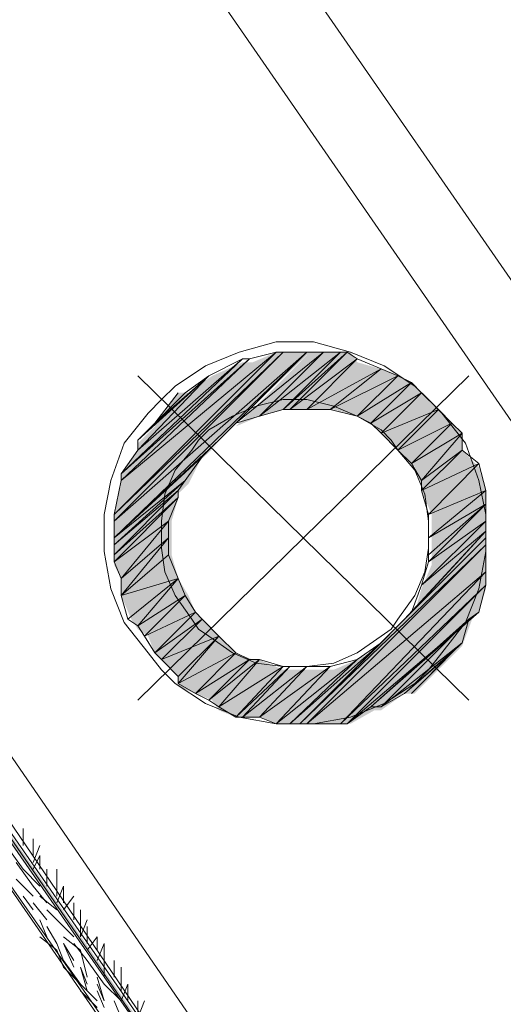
# Model space of a CAD drawing. Header units: millimetres. Extents: x 140304 to 319987, y -10756 to 142544.
# Tile 79 of 203: x 164724 to 164936, y 76298 to 76730. Entities that reach past the tile are written whole.
import ezdxf

# ---------------------------------------------------------------- set-up
doc = ezdxf.new("R2010")
doc.units = ezdxf.units.MM
doc.header["$LTSCALE"] = 10
doc.linetypes.add('ACAD_ISO02W100', pattern=[15, 12, -3])
doc.layers.get('0').update_dxf_attribs({"linetype": 'CONTINUOUS'})
doc.layers.add('ele_15', color=34, linetype='CONTINUOUS', lineweight=15)
doc.layers.add('ELECT', color=30, linetype='ACAD_ISO02W100', lineweight=30)
doc.layers.add('H', color=7, linetype='CONTINUOUS', lineweight=53, true_color=0x0000d1)
doc.styles.add('ARIAL', font='arial.ttf')

# ---------------------------------------------------------------- blocks, each defined once
blk = doc.blocks.new('Base lucknow')
at = {"layer": 'H', "linetype": 'Continuous'}
for points in [[(164843.62, 96088.37), (164554.47, 96500.7), (164558.92, 96500.7), (164843.62, 96088.37)], [(164765.01, 96408.72), (164768.03, 96422.09), (164825.88, 96475.48), (164836.22, 96479.94), (164765.01, 96408.72)], [(164765.01, 96408.72), (164836.22, 96479.94), (164839.16, 96479.94), (164765.01, 96405.78), (164765.01, 96408.72)], [(164765.01, 96405.78), (164839.16, 96479.94), (164851.02, 96479.94), (164765.01, 96398.38), (164765.01, 96405.78)], [(164818.4, 96447.31), (164851.02, 96479.94), (164856.99, 96479.94), (164828.82, 96451.77), (164818.4, 96447.31)], [(164828.82, 96451.77), (164856.99, 96479.94), (164864.39, 96479.94), (164839.16, 96454.71), (164828.82, 96451.77)], [(164839.16, 96454.71), (164864.39, 96479.94), (164868.85, 96479.94), (164843.62, 96454.71), (164839.16, 96454.71)], [(164843.62, 96454.71), (164868.85, 96479.94), (164871.79, 96475.48), (164851.02, 96454.71), (164843.62, 96454.71)], [(164768.03, 96426.55), (164775.43, 96436.89), (164808.05, 96469.51), (164821.42, 96475.48), (164768.03, 96426.55)], [(164768.03, 96426.55), (164821.42, 96475.48), (164825.88, 96475.48), (164768.03, 96422.09), (164768.03, 96426.55)], [(164851.02, 96454.71), (164871.79, 96475.48), (164882.21, 96472.54), (164861.45, 96454.71), (164851.02, 96454.71)], [(164861.45, 96454.71), (164882.21, 96472.54), (164889.61, 96469.51), (164871.79, 96451.77), (164861.45, 96454.71)], [(164775.43, 96436.89), (164775.43, 96439.91), (164797.63, 96462.11), (164808.05, 96469.51), (164775.43, 96436.89)], [(164871.79, 96451.77), (164889.61, 96469.51), (164897.01, 96465.05), (164879.27, 96447.31), (164871.79, 96451.77)], [(164879.27, 96447.31), (164897.01, 96465.05), (164899.95, 96462.11), (164882.21, 96444.37), (164879.27, 96447.31)], [(164782.83, 96447.31), (164793.17, 96462.11), (164797.63, 96462.11), (164782.83, 96447.31)], [(164882.21, 96444.37), (164899.95, 96462.11), (164907.44, 96454.71), (164889.61, 96436.89), (164882.21, 96444.37)], [(164889.61, 96436.89), (164907.44, 96454.71), (164914.84, 96447.31), (164897.01, 96429.49), (164889.61, 96436.89)], [(164897.01, 96429.49), (164914.84, 96447.31), (164917.78, 96444.37), (164899.95, 96422.09), (164897.01, 96429.49)], [(164899.95, 96422.09), (164917.78, 96444.37), (164917.78, 96436.89), (164899.95, 96419.15), (164899.95, 96422.09)], [(164765.01, 96398.38), (164811, 96439.91), (164803.6, 96433.94), (164765.01, 96398.38)], [(164765.01, 96398.38), (164803.6, 96433.94), (164797.63, 96422.09), (164765.01, 96393.92), (164765.01, 96398.38)], [(164899.95, 96419.15), (164917.78, 96436.89), (164925.18, 96429.49), (164904.41, 96408.72), (164899.95, 96419.15)], [(164904.41, 96408.72), (164925.18, 96429.49), (164928.21, 96419.15), (164904.41, 96398.38), (164904.41, 96408.72)], [(164765.01, 96393.92), (164797.63, 96422.09), (164765.01, 96390.98), (164765.01, 96393.92)], [(164765.01, 96390.98), (164793.17, 96419.15), (164793.17, 96416.12), (164765.01, 96386.52), (164765.01, 96390.98)], [(164765.01, 96386.52), (164793.17, 96416.12), (164790.23, 96405.78), (164768.03, 96380.55), (164765.01, 96386.52)], [(164904.41, 96398.38), (164928.21, 96419.15), (164928.21, 96411.66), (164904.41, 96386.52), (164904.41, 96398.38)], [(164904.41, 96386.52), (164928.21, 96411.66), (164928.21, 96405.78), (164899.95, 96376.1), (164904.41, 96386.52)], [(164768.03, 96380.55), (164790.23, 96405.78), (164790.23, 96398.38), (164768.03, 96373.15), (164768.03, 96380.55)], [(164899.95, 96376.1), (164928.21, 96405.78), (164928.21, 96401.32), (164897.01, 96365.75), (164892.56, 96362.73), (164897.01, 96365.75), (164899.95, 96376.1)], [(164892.56, 96362.73), (164928.21, 96401.32), (164928.21, 96398.38), (164892.56, 96362.73)], [(164768.03, 96373.15), (164790.23, 96398.38), (164790.23, 96390.98), (164768.03, 96373.15)], [(164846.56, 96316.82), (164928.21, 96398.38), (164928.21, 96393.92), (164851.02, 96316.82), (164846.56, 96316.82)], [(164768.03, 96373.15), (164790.23, 96390.98), (164793.17, 96380.55), (164775.43, 96358.27), (164772.49, 96362.73), (164768.03, 96373.15)], [(164851.02, 96316.82), (164928.21, 96393.92), (164928.21, 96383.5), (164864.39, 96316.82), (164851.02, 96316.82)], [(164864.39, 96316.82), (164928.21, 96383.5), (164928.21, 96376.1), (164868.85, 96316.82), (164864.39, 96316.82)], [(164775.43, 96358.27), (164793.17, 96380.55), (164797.63, 96373.15), (164779.89, 96355.33), (164775.43, 96358.27)], [(164779.89, 96355.33), (164797.63, 96373.15), (164800.66, 96365.75), (164782.83, 96347.93), (164779.89, 96355.33)], [(164868.85, 96316.82), (164928.21, 96376.1), (164925.18, 96365.75), (164879.27, 96322.71), (164868.85, 96316.82)], [(164782.83, 96347.93), (164800.66, 96365.75), (164803.6, 96362.73), (164785.77, 96344.99), (164782.83, 96347.93)], [(164879.27, 96322.71), (164925.18, 96365.75), (164882.21, 96322.71), (164879.27, 96322.71)], [(164785.77, 96344.99), (164803.6, 96362.73), (164811, 96355.33), (164793.17, 96333.13), (164793.17, 96337.59), (164785.77, 96344.99)], [(164882.21, 96322.71), (164922.24, 96362.73), (164917.78, 96350.87), (164892.56, 96330.1), (164882.21, 96322.71)], [(164793.17, 96333.13), (164811, 96355.33), (164818.4, 96347.93), (164800.66, 96330.1), (164793.17, 96333.13)], [(164800.66, 96330.1), (164818.4, 96347.93), (164825.88, 96344.99), (164808.05, 96327.16), (164800.66, 96330.1)], [(164843.62, 96316.82), (164871.79, 96344.99), (164882.21, 96350.87), (164846.56, 96316.82), (164843.62, 96316.82)], [(164892.56, 96330.1), (164917.78, 96350.87), (164914.84, 96347.93), (164892.56, 96330.1)], [(164892.56, 96330.1), (164914.84, 96347.93), (164897.01, 96330.1), (164892.56, 96330.1)], [(164808.05, 96327.16), (164825.88, 96344.99), (164828.82, 96344.99), (164811, 96322.71), (164808.05, 96327.16)], [(164811, 96322.71), (164828.82, 96344.99), (164839.16, 96340.53), (164818.4, 96319.76), (164811, 96322.71)], [(164836.22, 96316.82), (164861.45, 96340.53), (164871.79, 96344.99), (164843.62, 96316.82), (164836.22, 96316.82)], [(164818.4, 96319.76), (164839.16, 96340.53), (164843.62, 96340.53), (164821.42, 96319.76), (164818.4, 96319.76)], [(164821.42, 96319.76), (164843.62, 96340.53), (164851.02, 96340.53), (164828.82, 96319.76), (164821.42, 96319.76)], [(164828.82, 96319.76), (164851.02, 96340.53), (164861.45, 96340.53), (164836.22, 96316.82), (164828.82, 96319.76)]]:
    blk.add_hatch(color=256, dxfattribs=at).paths.add_polyline_path(points)
for points in [[(165220.3, 96106.2), (164704.21, 96850.73)], [(164696.82, 96800.28), (165169.94, 96116.54)], [(164854.05, 96052.81), (164526.22, 96522.9)], [(164575.24, 96512.56), (164856.99, 96103.25)], [(164839.16, 96070.63), (164539.58, 96505.16)], [(164561.87, 96505.16), (164842.19, 96092.83)], [(164842.19, 96092.83), (164561.87, 96505.16)], [(164842.19, 96088.37), (164554.47, 96502.13)], [(164554.47, 96502.13), (164842.19, 96088.37)], [(164554.47, 96502.13), (164842.19, 96088.37)], [(164842.19, 96088.37), (164554.47, 96502.13)], [(164842.19, 96088.37), (164554.47, 96502.13)], [(164842.19, 96088.37), (164557.41, 96502.13)], [(164557.41, 96502.13), (164842.19, 96092.83)], [(164836.22, 96484.39), (164819.91, 96479.94)], [(164852.53, 96484.39), (164836.22, 96484.39)], [(164868.85, 96479.94), (164852.53, 96484.39)], [(164836.22, 96479.94), (164765.01, 96408.72)], [(164836.22, 96479.94), (164765.01, 96408.72)], [(164765.01, 96408.72), (164839.16, 96479.94)], [(164765.01, 96408.72), (164839.16, 96479.94)], [(164839.16, 96479.94), (164765.01, 96405.78)], [(164839.16, 96479.94), (164765.01, 96405.78)], [(164765.01, 96405.78), (164849.59, 96479.94)], [(164765.01, 96405.78), (164849.59, 96479.94)], [(164849.59, 96479.94), (164765.01, 96398.38)], [(164768.03, 96423.6), (164836.22, 96479.94)], [(164768.03, 96423.6), (164836.22, 96479.94)], [(164821.42, 96476.99), (164768.03, 96426.55)], [(164821.42, 96476.99), (164768.03, 96426.55)], [(164768.03, 96426.55), (164824.37, 96476.99)], [(164768.03, 96426.55), (164824.37, 96476.99)], [(164824.37, 96476.99), (164768.03, 96423.6)], [(164824.37, 96476.99), (164768.03, 96423.6)], [(164775.43, 96436.89), (164821.42, 96476.99)], [(164775.43, 96436.89), (164821.42, 96476.99)], [(164819.91, 96479.94), (164805.11, 96473.97)], [(164821.42, 96476.99), (164806.54, 96469.51)], [(164849.59, 96479.94), (164811, 96441.34)], [(164811, 96441.34), (164849.59, 96479.94)], [(164811, 96441.34), (164849.59, 96479.94)], [(164849.59, 96479.94), (164818.4, 96448.74)], [(164849.59, 96479.94), (164818.4, 96448.74)], [(164818.4, 96448.74), (164849.59, 96479.94)], [(164818.4, 96448.74), (164849.59, 96479.94)], [(164849.59, 96479.94), (164818.4, 96448.74)], [(164849.59, 96479.94), (164818.4, 96448.74)], [(164818.4, 96448.74), (164856.99, 96479.94)], [(164818.4, 96448.74), (164856.99, 96479.94)], [(164824.37, 96476.99), (164821.42, 96476.99)], [(164836.22, 96479.94), (164824.37, 96476.99)], [(164856.99, 96479.94), (164828.82, 96451.77)], [(164856.99, 96479.94), (164828.82, 96451.77)], [(164828.82, 96451.77), (164864.39, 96479.94)], [(164828.82, 96451.77), (164864.39, 96479.94)], [(164839.16, 96479.94), (164836.22, 96479.94)], [(164849.59, 96479.94), (164839.16, 96479.94)], [(164864.39, 96479.94), (164839.16, 96454.71)], [(164864.39, 96479.94), (164839.16, 96454.71)], [(164839.16, 96454.71), (164867.33, 96479.94)], [(164839.16, 96454.71), (164867.33, 96479.94)], [(164867.33, 96479.94), (164842.19, 96454.71)], [(164867.33, 96479.94), (164842.19, 96454.71)], [(164842.19, 96454.71), (164871.79, 96476.99)], [(164842.19, 96454.71), (164871.79, 96476.99)], [(164849.59, 96479.94), (164849.59, 96479.94)], [(164849.59, 96479.94), (164849.59, 96479.94)], [(164849.59, 96479.94), (164849.59, 96479.94)], [(164856.99, 96479.94), (164849.59, 96479.94)], [(164871.79, 96476.99), (164849.59, 96454.71)], [(164871.79, 96476.99), (164849.59, 96454.71)], [(164864.39, 96479.94), (164856.99, 96479.94)], [(164867.33, 96479.94), (164864.39, 96479.94)], [(164871.79, 96476.99), (164867.33, 96479.94)], [(164883.64, 96473.97), (164868.85, 96479.94)], [(164882.21, 96472.54), (164871.79, 96476.99)], [(164805.11, 96473.97), (164791.74, 96465.05)], [(164849.59, 96454.71), (164882.21, 96472.54)], [(164849.59, 96454.71), (164882.21, 96472.54)], [(164882.21, 96472.54), (164859.93, 96454.71)], [(164882.21, 96472.54), (164859.93, 96454.71)], [(164859.93, 96454.71), (164882.21, 96472.54)], [(164859.93, 96454.71), (164882.21, 96472.54)], [(164882.21, 96472.54), (164859.93, 96454.71)], [(164882.21, 96472.54), (164859.93, 96454.71)], [(164882.21, 96472.54), (164882.21, 96472.54)], [(164882.21, 96472.54), (164882.21, 96472.54)], [(164889.61, 96469.51), (164882.21, 96472.54)], [(164897.01, 96465.05), (164883.64, 96473.97)], [(164806.54, 96469.51), (164775.43, 96441.34)], [(164806.54, 96469.51), (164775.43, 96441.34)], [(164775.43, 96436.89), (164806.54, 96469.51)], [(164775.43, 96441.34), (164806.54, 96469.51)], [(164806.54, 96469.51), (164775.43, 96441.34)], [(164806.54, 96469.51), (164775.43, 96436.89)], [(164920.72, 96469.51), (164775.43, 96327.16)], [(164775.43, 96469.51), (164920.72, 96327.16)], [(164782.83, 96448.74), (164806.54, 96469.51)], [(164782.83, 96448.74), (164806.54, 96469.51)], [(164806.54, 96469.51), (164796.2, 96462.11)], [(164806.54, 96469.51), (164806.54, 96469.51)], [(164859.93, 96454.71), (164889.61, 96469.51)], [(164859.93, 96454.71), (164889.61, 96469.51)], [(164889.61, 96469.51), (164871.79, 96451.77)], [(164889.61, 96469.51), (164871.79, 96451.77)], [(164895.58, 96466.57), (164889.61, 96469.51)], [(164791.74, 96465.05), (164785.77, 96459.17)], [(164871.79, 96451.77), (164895.58, 96466.57)], [(164871.79, 96451.77), (164895.58, 96466.57)], [(164895.58, 96466.57), (164877.76, 96448.74)], [(164895.58, 96466.57), (164877.76, 96448.74)], [(164899.95, 96462.11), (164895.58, 96466.57)], [(164902.98, 96459.17), (164897.01, 96465.05)], [(164785.77, 96459.17), (164779.89, 96453.2)], [(164793.17, 96462.11), (164782.83, 96448.74)], [(164782.83, 96448.74), (164793.17, 96462.11)], [(164796.2, 96462.11), (164782.83, 96448.74)], [(164839.16, 96459.17), (164827.31, 96456.23)], [(164849.59, 96459.17), (164839.16, 96459.17)], [(164861.45, 96456.23), (164849.59, 96459.17)], [(164877.76, 96448.74), (164899.95, 96462.11)], [(164877.76, 96448.74), (164899.95, 96462.11)], [(164899.95, 96462.11), (164882.21, 96444.37)], [(164899.95, 96462.11), (164882.21, 96444.37)], [(164907.44, 96454.71), (164899.95, 96462.11)], [(164908.87, 96453.2), (164902.98, 96459.17)], [(164827.31, 96456.23), (164816.97, 96451.77)], [(164871.79, 96451.77), (164861.45, 96456.23)], [(164779.89, 96453.2), (164769.46, 96439.91)], [(164816.97, 96451.77), (164806.54, 96445.8)], [(164828.82, 96451.77), (164818.4, 96448.74)], [(164839.16, 96454.71), (164828.82, 96451.77)], [(164842.19, 96454.71), (164839.16, 96454.71)], [(164849.59, 96454.71), (164842.19, 96454.71)], [(164859.93, 96454.71), (164849.59, 96454.71)], [(164871.79, 96451.77), (164859.93, 96454.71)], [(164877.76, 96448.74), (164871.79, 96451.77)], [(164882.21, 96445.8), (164871.79, 96451.77)], [(164882.21, 96444.37), (164907.44, 96454.71)], [(164882.21, 96444.37), (164907.44, 96454.71)], [(164907.44, 96454.71), (164889.61, 96436.89)], [(164907.44, 96454.71), (164889.61, 96436.89)], [(164889.61, 96436.89), (164907.44, 96454.71)], [(164889.61, 96436.89), (164907.44, 96454.71)], [(164907.44, 96454.71), (164889.61, 96436.89)], [(164907.44, 96454.71), (164889.61, 96436.89)], [(164907.44, 96454.71), (164907.44, 96454.71)], [(164907.44, 96454.71), (164907.44, 96454.71)], [(164913.32, 96448.74), (164907.44, 96454.71)], [(164919.29, 96439.91), (164908.87, 96453.2)], [(164775.43, 96441.34), (164782.83, 96448.74)], [(164818.4, 96448.74), (164811, 96441.34)], [(164882.21, 96444.37), (164877.76, 96448.74)], [(164889.61, 96436.89), (164913.32, 96448.74)], [(164889.61, 96436.89), (164913.32, 96448.74)], [(164913.32, 96448.74), (164895.58, 96431)], [(164913.32, 96448.74), (164895.58, 96431)], [(164917.78, 96444.37), (164913.32, 96448.74)], [(164806.54, 96445.8), (164802.08, 96441.34)], [(164886.67, 96441.34), (164882.21, 96445.8)], [(164889.61, 96436.89), (164882.21, 96444.37)], [(164895.58, 96431), (164917.78, 96444.37)], [(164895.58, 96431), (164917.78, 96444.37)], [(164917.78, 96444.37), (164899.95, 96423.6)], [(164917.78, 96444.37), (164899.95, 96423.6)], [(164917.78, 96436.89), (164917.78, 96444.37)], [(164769.46, 96439.91), (164763.58, 96423.6)], [(164765.01, 96398.38), (164811, 96441.34)], [(164775.43, 96441.34), (164775.43, 96436.89)], [(164802.08, 96441.34), (164799.14, 96436.89)], [(164811, 96441.34), (164803.6, 96433.94)], [(164889.61, 96436.89), (164886.67, 96441.34)], [(164925.18, 96423.6), (164919.29, 96439.91)], [(164803.6, 96433.94), (164765.01, 96398.38)], [(164765.01, 96398.38), (164803.6, 96433.94)], [(164803.6, 96433.94), (164765.01, 96398.38)], [(164803.6, 96433.94), (164765.01, 96398.38)], [(164768.03, 96426.55), (164775.43, 96436.89)], [(164799.14, 96436.89), (164791.74, 96428.06)], [(164796.2, 96423.6), (164803.6, 96433.94)], [(164895.58, 96431), (164889.61, 96436.89)], [(164897.01, 96428.06), (164889.61, 96436.89)], [(164899.95, 96423.6), (164917.78, 96436.89)], [(164899.95, 96423.6), (164917.78, 96436.89)], [(164917.78, 96436.89), (164899.95, 96419.15)], [(164917.78, 96436.89), (164899.95, 96419.15)], [(164925.18, 96431), (164917.78, 96436.89)], [(164899.95, 96423.6), (164895.58, 96431)], [(164899.95, 96419.15), (164925.18, 96431)], [(164899.95, 96419.15), (164925.18, 96431)], [(164925.18, 96431), (164902.98, 96408.72)], [(164925.18, 96431), (164902.98, 96408.72)], [(164902.98, 96408.72), (164925.18, 96431)], [(164902.98, 96408.72), (164925.18, 96431)], [(164925.18, 96431), (164902.98, 96408.72)], [(164925.18, 96431), (164902.98, 96408.72)], [(164925.18, 96431), (164925.18, 96431)], [(164925.18, 96431), (164925.18, 96431)], [(164928.21, 96419.15), (164925.18, 96431)], [(164768.03, 96423.6), (164768.03, 96426.55)], [(164791.74, 96428.06), (164787.29, 96417.63)], [(164901.47, 96417.63), (164897.01, 96428.06)], [(164763.58, 96423.6), (164760.55, 96408.72)], [(164765.01, 96408.72), (164768.03, 96423.6)], [(164765.01, 96398.38), (164796.2, 96423.6)], [(164765.01, 96398.38), (164796.2, 96423.6)], [(164796.2, 96423.6), (164765.01, 96395.35)], [(164796.2, 96423.6), (164765.01, 96395.35)], [(164793.17, 96419.15), (164796.2, 96423.6)], [(164899.95, 96419.15), (164899.95, 96423.6)], [(164928.21, 96408.72), (164925.18, 96423.6)], [(164765.01, 96395.35), (164793.17, 96419.15)], [(164765.01, 96395.35), (164793.17, 96419.15)], [(164793.17, 96419.15), (164765.01, 96390.98)], [(164793.17, 96419.15), (164765.01, 96390.98)], [(164765.01, 96390.98), (164793.17, 96416.12)], [(164765.01, 96390.98), (164793.17, 96416.12)], [(164793.17, 96416.12), (164765.01, 96387.95)], [(164793.17, 96416.12), (164765.01, 96387.95)], [(164787.29, 96417.63), (164785.77, 96405.78)], [(164788.8, 96405.78), (164793.17, 96416.12)], [(164793.17, 96416.12), (164793.17, 96419.15)], [(164902.98, 96408.72), (164899.95, 96419.15)], [(164902.98, 96405.78), (164901.47, 96417.63)], [(164902.98, 96408.72), (164928.21, 96419.15)], [(164902.98, 96408.72), (164928.21, 96419.15)], [(164928.21, 96419.15), (164902.98, 96398.38)], [(164928.21, 96419.15), (164902.98, 96398.38)], [(164928.21, 96413.18), (164928.21, 96419.15)], [(164902.98, 96398.38), (164928.21, 96413.18)], [(164902.98, 96398.38), (164928.21, 96413.18)], [(164928.21, 96413.18), (164902.98, 96390.98)], [(164928.21, 96413.18), (164902.98, 96390.98)], [(164902.98, 96387.95), (164928.21, 96413.18)], [(164902.98, 96390.98), (164928.21, 96413.18)], [(164928.21, 96413.18), (164902.98, 96390.98)], [(164928.21, 96413.18), (164902.98, 96387.95)], [(164928.21, 96413.18), (164928.21, 96413.18)], [(164928.21, 96405.78), (164928.21, 96413.18)], [(164760.55, 96408.72), (164760.55, 96392.41)], [(164765.01, 96405.78), (164765.01, 96408.72)], [(164902.98, 96398.38), (164902.98, 96408.72)], [(164928.21, 96392.41), (164928.21, 96408.72)], [(164765.01, 96398.38), (164765.01, 96405.78)], [(164765.01, 96387.95), (164788.8, 96405.78)], [(164765.01, 96387.95), (164788.8, 96405.78)], [(164788.8, 96405.78), (164768.03, 96380.55)], [(164788.8, 96405.78), (164768.03, 96380.55)], [(164785.77, 96405.78), (164785.77, 96393.92)], [(164788.8, 96398.38), (164788.8, 96405.78)], [(164928.21, 96405.78), (164899.95, 96377.61)], [(164928.21, 96405.78), (164899.95, 96377.61)], [(164902.98, 96387.95), (164928.21, 96405.78)], [(164902.98, 96387.95), (164928.21, 96405.78)], [(164902.98, 96393.92), (164902.98, 96405.78)], [(164928.21, 96401.32), (164928.21, 96405.78)], [(164892.56, 96362.73), (164928.21, 96401.32)], [(164928.21, 96401.32), (164892.56, 96362.73)], [(164928.21, 96401.32), (164895.58, 96365.75)], [(164928.21, 96401.32), (164895.58, 96365.75)], [(164895.58, 96365.75), (164928.21, 96401.32)], [(164928.21, 96401.32), (164895.58, 96365.75)], [(164899.95, 96377.61), (164928.21, 96401.32)], [(164899.95, 96377.61), (164928.21, 96401.32)], [(164928.21, 96401.32), (164928.21, 96401.32)], [(164928.21, 96398.38), (164928.21, 96401.32)], [(164765.01, 96395.35), (164765.01, 96398.38)], [(164765.01, 96390.98), (164765.01, 96395.35)], [(164768.03, 96380.55), (164788.8, 96398.38)], [(164768.03, 96380.55), (164788.8, 96398.38)], [(164788.8, 96398.38), (164768.03, 96373.15)], [(164768.03, 96373.15), (164788.8, 96398.38)], [(164788.8, 96398.38), (164788.8, 96390.98)], [(164846.56, 96316.82), (164928.21, 96398.38)], [(164928.21, 96398.38), (164846.56, 96316.82)], [(164928.21, 96398.38), (164846.56, 96316.82)], [(164846.56, 96316.82), (164928.21, 96398.38)], [(164928.21, 96398.38), (164846.56, 96316.82)], [(164846.56, 96316.82), (164928.21, 96395.35)], [(164846.56, 96316.82), (164928.21, 96395.35)], [(164928.21, 96395.35), (164849.59, 96316.82)], [(164928.21, 96395.35), (164849.59, 96316.82)], [(164928.21, 96398.38), (164889.61, 96359.78)], [(164892.56, 96362.73), (164928.21, 96398.38)], [(164892.56, 96362.73), (164928.21, 96398.38)], [(164902.98, 96390.98), (164902.98, 96398.38)], [(164928.21, 96398.38), (164928.21, 96398.38)], [(164928.21, 96395.35), (164928.21, 96398.38)], [(164928.21, 96383.5), (164928.21, 96395.35)], [(164760.55, 96392.41), (164763.58, 96376.1)], [(164765.01, 96387.95), (164765.01, 96390.98)], [(164788.8, 96390.98), (164768.03, 96373.15)], [(164768.03, 96373.15), (164788.8, 96390.98)], [(164788.8, 96390.98), (164768.03, 96373.15)], [(164788.8, 96390.98), (164768.03, 96373.15)], [(164785.77, 96393.92), (164787.29, 96383.5)], [(164793.17, 96380.55), (164788.8, 96390.98)], [(164901.47, 96383.5), (164902.98, 96393.92)], [(164902.98, 96390.98), (164902.98, 96387.95)], [(164925.18, 96376.1), (164928.21, 96392.41)], [(164768.03, 96380.55), (164765.01, 96387.95)], [(164899.95, 96377.61), (164902.98, 96387.95)], [(164787.29, 96383.5), (164791.74, 96373.15)], [(164849.59, 96316.82), (164928.21, 96383.5)], [(164849.59, 96316.82), (164928.21, 96383.5)], [(164928.21, 96383.5), (164864.39, 96316.82)], [(164928.21, 96383.5), (164864.39, 96316.82)], [(164897.01, 96373.15), (164901.47, 96383.5)], [(164928.21, 96377.61), (164928.21, 96383.5)], [(164768.03, 96373.15), (164768.03, 96380.55)], [(164768.03, 96373.15), (164793.17, 96380.55)], [(164768.03, 96373.15), (164793.17, 96380.55)], [(164793.17, 96380.55), (164770.98, 96362.73)], [(164793.17, 96380.55), (164770.98, 96362.73)], [(164770.98, 96362.73), (164793.17, 96380.55)], [(164793.17, 96380.55), (164770.98, 96362.73)], [(164775.43, 96359.78), (164793.17, 96380.55)], [(164793.17, 96380.55), (164775.43, 96359.78)], [(164793.17, 96380.55), (164793.17, 96380.55)], [(164796.2, 96373.15), (164793.17, 96380.55)], [(164864.39, 96316.82), (164928.21, 96377.61)], [(164864.39, 96316.82), (164928.21, 96377.61)], [(164928.21, 96377.61), (164867.33, 96316.82)], [(164928.21, 96377.61), (164867.33, 96316.82)], [(164895.58, 96365.75), (164899.95, 96377.61)], [(164925.18, 96365.75), (164928.21, 96377.61)], [(164763.58, 96376.1), (164769.46, 96361.3)], [(164770.98, 96362.73), (164768.03, 96373.15)], [(164775.43, 96359.78), (164796.2, 96373.15)], [(164775.43, 96359.78), (164796.2, 96373.15)], [(164796.2, 96373.15), (164778.37, 96355.33)], [(164796.2, 96373.15), (164778.37, 96355.33)], [(164791.74, 96373.15), (164799.14, 96362.73)], [(164800.66, 96365.75), (164796.2, 96373.15)], [(164889.61, 96362.73), (164897.01, 96373.15)], [(164919.29, 96361.3), (164925.18, 96376.1)], [(164778.37, 96355.33), (164800.66, 96365.75)], [(164778.37, 96355.33), (164800.66, 96365.75)], [(164800.66, 96365.75), (164782.83, 96347.93)], [(164800.66, 96365.75), (164782.83, 96347.93)], [(164803.6, 96362.73), (164800.66, 96365.75)], [(164867.33, 96316.82), (164925.18, 96365.75)], [(164867.33, 96316.82), (164925.18, 96365.75)], [(164925.18, 96365.75), (164877.76, 96324.22)], [(164925.18, 96365.75), (164877.76, 96324.22)], [(164895.58, 96365.75), (164892.56, 96362.73)], [(164920.72, 96362.73), (164925.18, 96365.75)], [(164769.46, 96361.3), (164779.89, 96347.93)], [(164770.98, 96362.73), (164775.43, 96359.78)], [(164778.37, 96355.33), (164775.43, 96359.78)], [(164782.83, 96347.93), (164803.6, 96362.73)], [(164782.83, 96347.93), (164803.6, 96362.73)], [(164803.6, 96362.73), (164785.77, 96344.99)], [(164803.6, 96362.73), (164785.77, 96344.99)], [(164799.14, 96362.73), (164802.08, 96358.27)], [(164811, 96355.33), (164803.6, 96362.73)], [(164889.61, 96359.78), (164846.56, 96316.82)], [(164846.56, 96316.82), (164889.61, 96359.78)], [(164889.61, 96359.78), (164846.56, 96316.82)], [(164877.76, 96324.22), (164920.72, 96362.73)], [(164877.76, 96324.22), (164920.72, 96362.73)], [(164920.72, 96362.73), (164882.21, 96324.22)], [(164920.72, 96362.73), (164882.21, 96324.22)], [(164882.21, 96352.39), (164889.61, 96359.78)], [(164886.67, 96358.27), (164889.61, 96362.73)], [(164889.61, 96359.78), (164892.56, 96362.73)], [(164908.87, 96347.93), (164919.29, 96361.3)], [(164917.78, 96352.39), (164920.72, 96362.73)], [(164802.08, 96358.27), (164806.54, 96355.33)], [(164882.21, 96355.33), (164886.67, 96358.27)], [(164782.83, 96347.93), (164778.37, 96355.33)], [(164785.77, 96344.99), (164811, 96355.33)], [(164785.77, 96344.99), (164811, 96355.33)], [(164811, 96355.33), (164793.17, 96337.59)], [(164811, 96355.33), (164793.17, 96337.59)], [(164793.17, 96334.56), (164811, 96355.33)], [(164793.17, 96337.59), (164811, 96355.33)], [(164811, 96355.33), (164793.17, 96337.59)], [(164811, 96355.33), (164793.17, 96334.56)], [(164806.54, 96355.33), (164816.97, 96347.93)], [(164811, 96355.33), (164811, 96355.33)], [(164818.4, 96347.93), (164811, 96355.33)], [(164842.19, 96316.82), (164882.21, 96352.39)], [(164842.19, 96316.82), (164882.21, 96352.39)], [(164882.21, 96352.39), (164846.56, 96316.82)], [(164846.56, 96316.82), (164882.21, 96352.39)], [(164871.79, 96347.93), (164882.21, 96355.33)], [(164882.21, 96352.39), (164871.79, 96344.99)], [(164882.21, 96324.22), (164917.78, 96352.39)], [(164882.21, 96324.22), (164917.78, 96352.39)], [(164917.78, 96352.39), (164892.56, 96330.1)], [(164892.56, 96330.1), (164917.78, 96352.39)], [(164917.78, 96352.39), (164913.32, 96347.93)], [(164779.89, 96347.93), (164785.77, 96340.53)], [(164785.77, 96344.99), (164782.83, 96347.93)], [(164793.17, 96334.56), (164818.4, 96347.93)], [(164793.17, 96334.56), (164818.4, 96347.93)], [(164818.4, 96347.93), (164800.66, 96330.1)], [(164818.4, 96347.93), (164800.66, 96330.1)], [(164816.97, 96347.93), (164827.31, 96343.47)], [(164824.37, 96344.99), (164818.4, 96347.93)], [(164861.45, 96343.47), (164871.79, 96347.93)], [(164892.56, 96330.1), (164913.32, 96347.93)], [(164913.32, 96347.93), (164892.56, 96330.1)], [(164913.32, 96347.93), (164892.56, 96330.1)], [(164895.58, 96330.1), (164913.32, 96347.93)], [(164902.98, 96340.53), (164908.87, 96347.93)], [(164913.32, 96347.93), (164907.44, 96341.96)], [(164793.17, 96337.59), (164785.77, 96344.99)], [(164800.66, 96330.1), (164824.37, 96344.99)], [(164800.66, 96330.1), (164824.37, 96344.99)], [(164824.37, 96344.99), (164806.54, 96327.16)], [(164824.37, 96344.99), (164806.54, 96327.16)], [(164806.54, 96327.16), (164828.82, 96344.99)], [(164806.54, 96327.16), (164828.82, 96344.99)], [(164828.82, 96344.99), (164811, 96324.22)], [(164828.82, 96344.99), (164811, 96324.22)], [(164828.82, 96344.99), (164824.37, 96344.99)], [(164827.31, 96343.47), (164839.16, 96341.96)], [(164839.16, 96341.96), (164828.82, 96344.99)], [(164836.22, 96316.82), (164871.79, 96344.99)], [(164836.22, 96316.82), (164871.79, 96344.99)], [(164871.79, 96344.99), (164842.19, 96316.82)], [(164871.79, 96344.99), (164842.19, 96316.82)], [(164849.59, 96341.96), (164861.45, 96343.47)], [(164871.79, 96344.99), (164859.93, 96341.96)], [(164785.77, 96340.53), (164791.74, 96334.56)], [(164811, 96324.22), (164839.16, 96341.96)], [(164811, 96324.22), (164839.16, 96341.96)], [(164839.16, 96341.96), (164818.4, 96319.76)], [(164839.16, 96341.96), (164818.4, 96319.76)], [(164818.4, 96319.76), (164842.19, 96341.96)], [(164818.4, 96319.76), (164842.19, 96341.96)], [(164842.19, 96341.96), (164821.42, 96319.76)], [(164842.19, 96341.96), (164821.42, 96319.76)], [(164821.42, 96319.76), (164849.59, 96341.96)], [(164821.42, 96319.76), (164849.59, 96341.96)], [(164849.59, 96341.96), (164828.82, 96319.76)], [(164849.59, 96341.96), (164828.82, 96319.76)], [(164828.82, 96319.76), (164859.93, 96341.96)], [(164828.82, 96319.76), (164859.93, 96341.96)], [(164859.93, 96341.96), (164836.22, 96316.82)], [(164859.93, 96341.96), (164836.22, 96316.82)], [(164836.22, 96316.82), (164859.93, 96341.96)], [(164836.22, 96316.82), (164859.93, 96341.96)], [(164859.93, 96341.96), (164836.22, 96316.82)], [(164859.93, 96341.96), (164836.22, 96316.82)], [(164842.19, 96341.96), (164839.16, 96341.96)], [(164839.16, 96341.96), (164849.59, 96341.96)], [(164849.59, 96341.96), (164842.19, 96341.96)], [(164859.93, 96341.96), (164849.59, 96341.96)], [(164859.93, 96341.96), (164859.93, 96341.96)], [(164859.93, 96341.96), (164859.93, 96341.96)], [(164907.44, 96341.96), (164895.58, 96330.1)], [(164897.01, 96334.56), (164902.98, 96340.53)], [(164791.74, 96334.56), (164805.11, 96325.65)], [(164793.17, 96337.59), (164793.17, 96334.56)], [(164800.66, 96330.1), (164793.17, 96334.56)], [(164883.64, 96325.65), (164897.01, 96334.56)], [(164806.54, 96327.16), (164800.66, 96330.1)], [(164892.56, 96330.1), (164882.21, 96324.22)], [(164805.11, 96325.65), (164819.91, 96319.76)], [(164811, 96324.22), (164806.54, 96327.16)], [(164868.85, 96319.76), (164883.64, 96325.65)], [(164818.4, 96319.76), (164811, 96324.22)], [(164877.76, 96324.22), (164867.33, 96316.82)], [(164882.21, 96324.22), (164877.76, 96324.22)], [(164821.42, 96319.76), (164818.4, 96319.76)], [(164819.91, 96319.76), (164836.22, 96316.82)], [(164828.82, 96319.76), (164821.42, 96319.76)], [(164836.22, 96316.82), (164828.82, 96319.76)], [(164842.19, 96316.82), (164836.22, 96316.82)], [(164836.22, 96316.82), (164852.53, 96316.82)], [(164846.56, 96316.82), (164842.19, 96316.82)], [(164849.59, 96316.82), (164846.56, 96316.82)], [(164864.39, 96316.82), (164849.59, 96316.82)], [(164852.53, 96316.82), (164868.85, 96319.76)], [(164867.33, 96316.82), (164864.39, 96316.82)], [(164724.98, 96270.83), (164724.98, 96263.43)], [(164729.44, 96266.37), (164729.44, 96258.97)], [(164724.98, 96253), (164717.58, 96263.43)], [(164732.38, 96263.43), (164729.44, 96255.95)], [(164732.38, 96258.97), (164729.44, 96253)], [(164732.38, 96258.97), (164732.38, 96253)], [(164729.44, 96245.6), (164722.04, 96255.95)], [(164732.38, 96245.6), (164724.98, 96253)], [(164735.41, 96253), (164735.41, 96245.6)], [(164739.78, 96253), (164739.78, 96245.6)], [(164729.44, 96241.15), (164722.04, 96248.55)], [(164739.78, 96248.55), (164739.78, 96241.15)], [(164735.41, 96238.2), (164729.44, 96245.6)], [(164742.81, 96245.6), (164739.78, 96238.2)], [(164742.81, 96245.6), (164742.81, 96238.2)], [(164729.44, 96235.18), (164724.98, 96241.15)], [(164739.78, 96235.18), (164732.38, 96241.15)], [(164747.26, 96241.15), (164742.81, 96235.18)], [(164735.41, 96230.81), (164729.44, 96238.2)], [(164742.81, 96227.78), (164735.41, 96235.18)], [(164747.26, 96238.2), (164747.26, 96230.81)], [(164747.26, 96238.2), (164747.26, 96230.81)], [(164750.21, 96235.18), (164750.21, 96227.78)], [(164735.41, 96223.32), (164732.38, 96230.81)], [(164747.26, 96223.32), (164739.78, 96230.81)], [(164750.21, 96230.81), (164750.21, 96223.32)], [(164753.15, 96230.81), (164750.21, 96223.32)], [(164739.78, 96220.38), (164735.41, 96227.78)], [(164753.15, 96227.78), (164753.15, 96220.38)], [(164739.78, 96217.44), (164732.38, 96223.32)], [(164750.21, 96217.44), (164742.81, 96223.32)], [(164757.61, 96223.32), (164753.15, 96217.44)], [(164757.61, 96223.32), (164757.61, 96217.44)], [(164742.81, 96212.98), (164739.78, 96220.38)], [(164742.81, 96210.04), (164739.78, 96217.44)], [(164747.26, 96212.98), (164742.81, 96220.38)], [(164747.26, 96210.04), (164742.81, 96220.38)], [(164753.15, 96212.98), (164747.26, 96220.38)], [(164753.15, 96205.58), (164750.21, 96217.44)], [(164760.55, 96220.38), (164757.61, 96212.98)], [(164760.55, 96220.38), (164760.55, 96212.98)], [(164750.21, 96202.55), (164742.81, 96212.98)], [(164760.55, 96202.55), (164753.15, 96212.98)], [(164760.55, 96212.98), (164760.55, 96205.58)], [(164765.01, 96212.98), (164765.01, 96205.58)], [(164765.01, 96212.98), (164765.01, 96205.58)], [(164750.21, 96202.55), (164742.81, 96210.04)], [(164753.15, 96202.55), (164750.21, 96210.04)], [(164753.15, 96199.61), (164750.21, 96210.04)], [(164768.03, 96210.04), (164768.03, 96202.55)], [(164760.55, 96195.15), (164757.61, 96205.58)], [(164768.03, 96205.58), (164768.03, 96199.61)], [(164757.61, 96195.15), (164750.21, 96202.55)], [(164760.55, 96195.15), (164757.61, 96202.55)], [(164768.03, 96195.15), (164760.55, 96202.55)], [(164770.98, 96202.55), (164768.03, 96195.15)], [(164770.98, 96202.55), (164770.98, 96195.15)], [(164757.61, 96192.21), (164750.21, 96199.61)], [(164760.55, 96192.21), (164757.61, 96199.61)], [(164768.03, 96187.76), (164765.01, 96195.15)], [(164775.43, 96195.15), (164775.43, 96187.76)], [(164778.37, 96195.15), (164775.43, 96187.76)]]:
    blk.add_lwpolyline(points)

msp = doc.modelspace()

# ---------------------------------------------------------------- block references
at = {"layer": 'ele_15'}
msp.add_blockref('Base lucknow', (0, -19895.66), dxfattribs=at)

# ---------------------------------------------------------------- texts
at = {"layer": 'ELECT', "insert": (153064.02, 76997.96), "char_height": 90, "width": 1340.8405, "attachment_point": 1, "rotation": 0.1193, "style": 'ARIAL'}
msp.add_mtext('\\pi91.584;WALL POINTS TO BE \\P\\pi72.061;COORDINATED WITH \\P\\pi655.4;ELEVATION ', dxfattribs=at)

doc.saveas('drawing.dxf')
